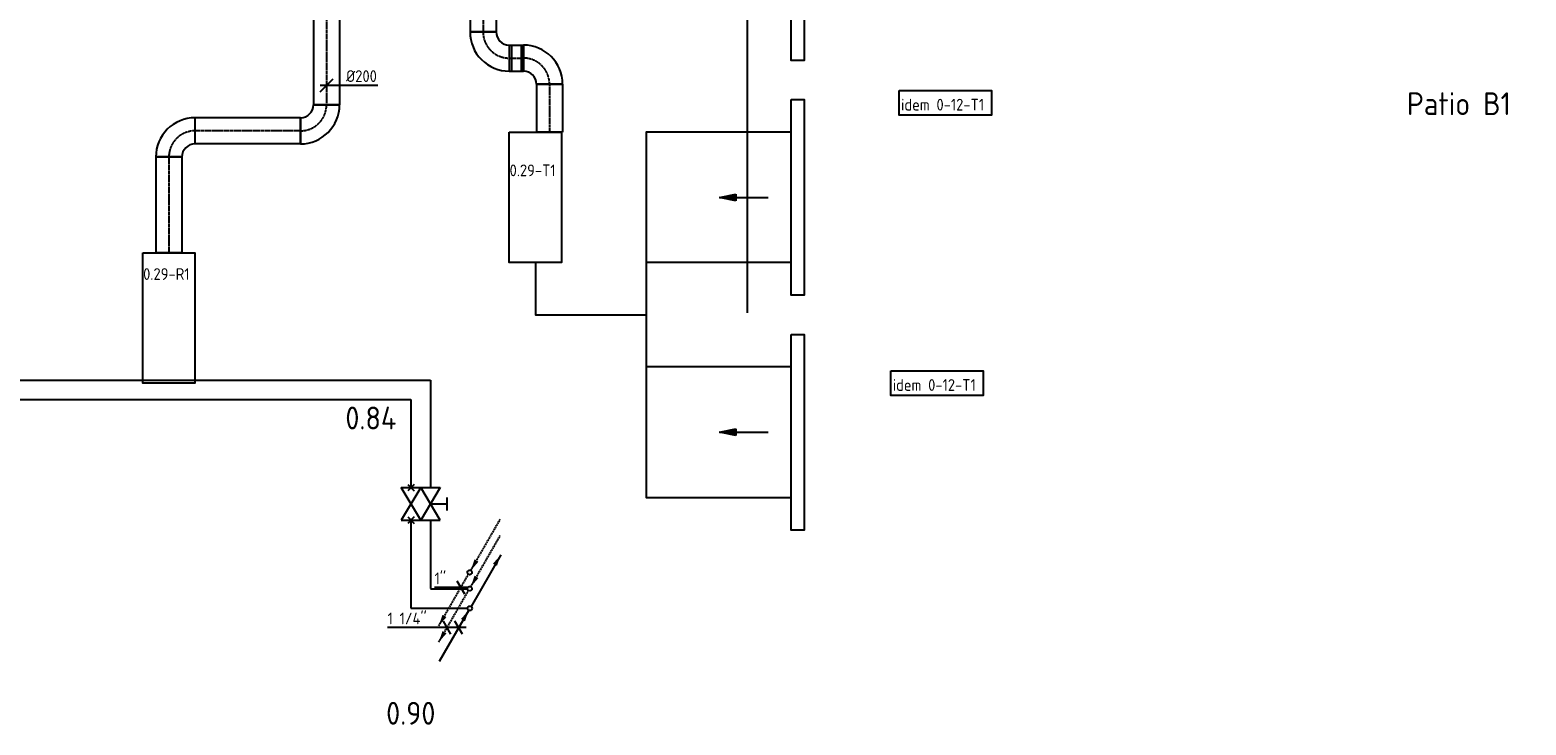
# Model space of a CAD drawing. Header units: millimetres. Extents: x -17664 to 48661, y -98 to 70975.
# Tile 3 of 62: x 6627 to 18094, y 5855 to 11184. Entities that reach past the tile are written whole.
import ezdxf
from ezdxf.enums import TextEntityAlignment as Align

# ---------------------------------------------------------------- set-up
doc = ezdxf.new("R2010")
doc.units = ezdxf.units.MM
for name, pattern in [('2322107', [2000, 1000, 1000]), ('2322107_a', [2000, 1000, 1000]), ('2322108', [7, 5, -2]), ('2322108_a', [7, 5, -2]), ('CENTER2', [28.575, 19.05, -3.175, 3.175, -3.175])]:
    doc.linetypes.add(name, pattern=pattern)
for name, color, linetype in [('bTuwkundig', 7, 'Continuous'), ('WL561---_AANVOER', 1, '2322107'), ('WL561---_RETOUR', 5, '2322108'), ('WL570---_APP', 2, 'Continuous'), ('WL570---_RETOUR_D', 4, 'Continuous'), ('WL570---_RETOUR_HL', 1, 'CENTER2'), ('WL570---_TOEVOER', 3, 'Continuous'), ('WL570---_TOEVOER_D', 3, 'Continuous'), ('WL570---_TOEVOER_HL', 1, 'CENTER2'), ('WM561---_RETOUR', 1, 'Continuous'), ('WM570---', 1, 'Continuous'), ('WM570---_RETOUR', 1, 'Continuous'), ('WM570---_TOEVOER', 1, 'Continuous')]:
    doc.layers.add(name, color=color, linetype=linetype)
doc.styles.add('BURO-018', font='BUROFONT', dxfattribs={"height": 1.8})
doc.styles.add('STABICAD-018', font='ISOCP.SHX', dxfattribs={"height": 90})
doc.styles.add('STABICAD-035', font='ISOCP.SHX', dxfattribs={"height": 175})

# ---------------------------------------------------------------- blocks, each defined once
blk = doc.blocks.new('*U520')
at = {"linetype": '2322108'}
for points in [[(9, 15), (37, 100), (68, 82)], [(-236, -409), (-208, -325), (-177, -342)]]:
    blk.add_hatch(color=2, dxfattribs=at).paths.add_polyline_path(points, flags=0)
at = {"color": 2, "linetype": '2322108_a'}
for p, q in [((9, 15, 3000), (236, 409, 3000)), ((-236, -409, 3000), (-9, -15, 3000))]:
    blk.add_line(p, q, dxfattribs=at)
at = {"color": 0, "linetype": '2322108'}
blk.add_line((0, 0), (0, 0, 3000), dxfattribs=at)
blk.add_circle((0, 0, 3000), 17.5, dxfattribs=at)
at = {"color": 2, "linetype": '2322108'}
blk.add_circle((0, 0, 3000), 17.5, dxfattribs=at)
at = {"layer": 'WM570---', "color": 2, "style": 'STABICAD-018'}
for tag, p in [('POSITIONCODE', (9997, 7175, 1499)), ('SECTIONCODE', (9997, 7175, 1499)), ('CODE', (9997, 7125)), ('FLOORCODE', (10047, 7025))]:
    blk.add_attdef(tag, p, '', height=1.2, dxfattribs=at)
blk = doc.blocks.new('*U519')
at = {"linetype": '2322108'}
for points in [[(9, 15), (37, 100), (68, 82)], [(-236, -409), (-208, -325), (-177, -342)]]:
    blk.add_hatch(color=2, dxfattribs=at).paths.add_polyline_path(points, flags=0)
at = {"color": 2, "linetype": '2322108_a'}
for p, q in [((9, 15, 3000), (236, 409, 3000)), ((-236, -409, 3000), (-9, -15, 3000))]:
    blk.add_line(p, q, dxfattribs=at)
at = {"color": 0, "linetype": '2322108'}
blk.add_line((0, 0), (0, 0, 3000), dxfattribs=at)
blk.add_circle((0, 0, 3000), 17.5, dxfattribs=at)
at = {"color": 2, "linetype": '2322108'}
blk.add_circle((0, 0, 3000), 17.5, dxfattribs=at)
at = {"layer": 'WM570---', "color": 2, "style": 'STABICAD-018'}
for tag, p in [('POSITIONCODE', (9997, 7050, 1499)), ('SECTIONCODE', (9997, 7050, 1499)), ('CODE', (9997, 7000)), ('FLOORCODE', (10047, 6900))]:
    blk.add_attdef(tag, p, '', height=1.2, dxfattribs=at)
blk = doc.blocks.new('*U518')
at = {"linetype": '2322107'}
for points in [[(236, 409), (208, 325), (177, 342)], [(-9, -15), (-37, -100), (-68, -82)]]:
    blk.add_hatch(color=2, dxfattribs=at).paths.add_polyline_path(points, flags=0)
at = {"color": 2, "linetype": '2322107_a'}
for p, q in [((236, 409, 3000), (9, 15, 3000)), ((-9, -15, 3000), (-236, -409, 3000))]:
    blk.add_line(p, q, dxfattribs=at)
at = {"color": 0, "linetype": '2322107'}
blk.add_line((0, 0), (0, 0, 3000), dxfattribs=at)
blk.add_circle((0, 0, 3000), 17.5, dxfattribs=at)
at = {"color": 2, "linetype": '2322107'}
blk.add_circle((0, 0, 3000), 17.5, dxfattribs=at)
at = {"layer": 'WM570---', "color": 2, "style": 'STABICAD-018'}
for tag, p in [('POSITIONCODE', (9999, 6900, 1499)), ('SECTIONCODE', (9999, 6900, 1499)), ('CODE', (9999, 6850)), ('FLOORCODE', (10049, 6750))]:
    blk.add_attdef(tag, p, '', height=1.2, dxfattribs=at)
blk = doc.blocks.new('*U644')
at = {"color": 0, "linetype": 'Continuous'}
for p, q in [((-198, 0), (-545, 0)), ((58, 0), (-198, 0)), ((-60, -50), (-118, 50)), ((29, -50), (-29, 50))]:
    blk.add_line(p, q, dxfattribs=at)
at = {"color": 0, "linetype": 'Continuous', "style": 'STABICAD-018'}
blk.add_text("1 1/4''", height=90, dxfattribs=at).set_placement((-545, 25))
at = {"layer": 'WM570---', "color": 2, "style": 'STABICAD-018'}
blk.add_attdef('CODE', (9914, 6602, 3000), '', height=1.2, dxfattribs=at)
blk = doc.blocks.new('*U643')
at = {"color": 0, "linetype": 'Continuous'}
for p, q in [((-71, 0), (-202, 0)), ((58, 0), (-71, 0)), ((29, -50), (-29, 50))]:
    blk.add_line(p, q, dxfattribs=at)
at = {"color": 0, "linetype": 'Continuous', "style": 'STABICAD-018'}
blk.add_text("1''", height=90, dxfattribs=at).set_placement((-202, 25))
at = {"layer": 'WM570---', "color": 2, "style": 'STABICAD-018'}
blk.add_attdef('CODE', (9930, 6909), '', height=1.2, dxfattribs=at)
blk = doc.blocks.new('*U138')
at = {"color": 0, "linetype": 'Continuous'}
for p, q in [((0, 100, -3000), (3147, 100, -3000)), ((0, -100, -3000), (0, 100, -3000)), ((3147, 100, -3000), (3147, -100, -3000)), ((0, -100, -3000), (3147, -100, -3000))]:
    blk.add_line(p, q, dxfattribs=at)
at = {"layer": 'WL570---_RETOUR_HL', "linetype": 'CENTER2'}
blk.add_line((0, 0, -3000), (3147, 0, -3000), dxfattribs=at)
at = {"layer": 'WM570---', "color": 2, "style": 'STABICAD-018'}
for tag in ['CODE', 'POSITIONCODE', 'SECTIONCODE']:
    blk.add_attdef(tag, (8900, 13758, 3000), '', height=1.8, dxfattribs=at)
blk = doc.blocks.new('*U133')
at = {"color": 0, "linetype": 'Continuous'}
for p, q in [((0, 100, -3000), (2913, 100, -3000)), ((0, -100, -3000), (0, 100, -3000)), ((2913, 100, -3000), (2913, -100, -3000)), ((0, -100, -3000), (2913, -100, -3000))]:
    blk.add_line(p, q, dxfattribs=at)
at = {"layer": 'WL570---_TOEVOER_HL', "linetype": 'CENTER2'}
blk.add_line((0, 0, -3000), (2913, 0, -3000), dxfattribs=at)
at = {"layer": 'WM570---', "color": 2, "style": 'STABICAD-018'}
for tag in ['CODE', 'POSITIONCODE', 'SECTIONCODE']:
    blk.add_attdef(tag, (10100, 14082, 3000), '', height=1.8, dxfattribs=at)
blk = doc.blocks.new('*U132')
at = {"color": 0, "linetype": 'Continuous'}
for p, q in [((-100, 200, -3000), (100, 200, -3000)), ((-200, -100, -3000), (-200, 100, -3000))]:
    blk.add_line(p, q, dxfattribs=at)
for radius, end in [(100, 0), (300, 360)]:
    blk.add_arc((-200, 200, -3000), radius, 270, end, dxfattribs=at)
at = {"layer": 'WL570---_TOEVOER_HL', "linetype": 'CENTER2'}
blk.add_arc((-200, 200, -3000), 200, 270, 0, dxfattribs=at)
at = {"layer": 'WM570---', "color": 2, "style": 'STABICAD-018'}
for tag in ['CODE', 'POSITIONCODE', 'SECTIONCODE']:
    blk.add_attdef(tag, (10100, 10968, 3000), '', height=1.8, dxfattribs=at)
blk = doc.blocks.new('*U131')
at = {"color": 0, "linetype": 'Continuous'}
for p, q in [((-54, 100, -3000), (38, 100, -3000)), ((-54, 100, -3000), (-54, -100, -3000)), ((-38, 100, -3000), (54, 100, -3000)), ((-38, 100, -3000), (-38, -100, -3000)), ((38, 100, -3000), (38, -100, -3000)), ((54, 100, -3000), (54, -100, -3000)), ((-54, -100, -3000), (38, -100, -3000)), ((-38, -100, -3000), (54, -100, -3000))]:
    blk.add_line(p, q, dxfattribs=at)
at = {"layer": 'WL570---_TOEVOER_HL', "linetype": 'CENTER2'}
blk.add_line((-54, 0, -3000), (54, 0, -3000), dxfattribs=at)
at = {"layer": 'WM570---', "color": 2, "style": 'STABICAD-018'}
for tag in ['CODE', 'POSITIONCODE', 'SECTIONCODE']:
    blk.add_attdef(tag, (10354, 10968, 3000), '', height=1.8, dxfattribs=at)
blk = doc.blocks.new('*U130')
at = {"color": 0, "linetype": 'Continuous'}
for p, q in [((-200, -100, -3000), (-200, 100, -3000)), ((100, -200, -3000), (-100, -200, -3000))]:
    blk.add_line(p, q, dxfattribs=at)
for radius, start in [(300, 0), (100, 360)]:
    blk.add_arc((-200, -200, -3000), radius, start, 90, dxfattribs=at)
at = {"layer": 'WL570---_TOEVOER_HL', "linetype": 'CENTER2'}
blk.add_arc((-200, -200, -3000), 200, 0, 90, dxfattribs=at)
at = {"layer": 'WM570---', "color": 2, "style": 'STABICAD-018'}
for tag, p in [('CODE', (10609, 11068, 3000)), ('POSITIONCODE', (10609, 10968, 3000)), ('SECTIONCODE', (10609, 10968, 3000))]:
    blk.add_attdef(tag, p, '', height=1.8, dxfattribs=at)
blk = doc.blocks.new('*U129')
at = {"color": 0, "linetype": 'Continuous'}
for p, q in [((0, 100, -3000), (368, 100, -3000)), ((0, -100, -3000), (0, 100, -3000)), ((368, 100, -3000), (368, -100, -3000)), ((0, -100, -3000), (368, -100, -3000))]:
    blk.add_line(p, q, dxfattribs=at)
at = {"layer": 'WL570---_TOEVOER_HL', "linetype": 'CENTER2'}
blk.add_line((0, 0, -3000), (368, 0, -3000), dxfattribs=at)
at = {"layer": 'WM570---', "color": 2, "style": 'STABICAD-018'}
for tag in ['CODE', 'POSITIONCODE', 'SECTIONCODE']:
    blk.add_attdef(tag, (10609, 10768, 3000), '', height=1.8, dxfattribs=at)
blk = doc.blocks.new('*U128')
at = {"color": 0, "linetype": 'Continuous'}
for p, q in [((-200, -100, -3000), (-200, 100, -3000)), ((100, -200, -3000), (-100, -200, -3000))]:
    blk.add_line(p, q, dxfattribs=at)
for radius, start in [(300, 0), (100, 360)]:
    blk.add_arc((-200, -200, -3000), radius, start, 90, dxfattribs=at)
at = {"layer": 'WL570---_RETOUR_HL', "linetype": 'CENTER2'}
blk.add_arc((-200, -200, -3000), 200, 0, 90, dxfattribs=at)
at = {"layer": 'WM570---', "color": 2, "style": 'STABICAD-018'}
for tag in ['CODE', 'POSITIONCODE', 'SECTIONCODE']:
    blk.add_attdef(tag, (8900, 10410, 3000), '', height=1.8, dxfattribs=at)
blk = doc.blocks.new('*U127')
at = {"color": 0, "linetype": 'Continuous'}
for p, q in [((0, 100, -3000), (808, 100, -3000)), ((0, -100, -3000), (0, 100, -3000)), ((808, 100, -3000), (808, -100, -3000)), ((0, -100, -3000), (808, -100, -3000))]:
    blk.add_line(p, q, dxfattribs=at)
at = {"layer": 'WL570---_RETOUR_HL', "linetype": 'CENTER2'}
blk.add_line((0, 0, -3000), (808, 0, -3000), dxfattribs=at)
at = {"layer": 'WM570---', "color": 2, "style": 'STABICAD-018'}
for tag in ['CODE', 'POSITIONCODE', 'SECTIONCODE']:
    blk.add_attdef(tag, (8700, 10410, 3000), '', height=1.8, dxfattribs=at)
blk = doc.blocks.new('*U126')
at = {"color": 0, "linetype": 'Continuous'}
for p, q in [((-100, 200, -3000), (100, 200, -3000)), ((-200, -100, -3000), (-200, 100, -3000))]:
    blk.add_line(p, q, dxfattribs=at)
for radius in [100, 300]:
    blk.add_arc((-200, 200, -3000), radius, 270, 0, dxfattribs=at)
at = {"layer": 'WL570---_RETOUR_HL', "linetype": 'CENTER2'}
blk.add_arc((-200, 200, -3000), 200, 270, 0, dxfattribs=at)
at = {"layer": 'WM570---', "color": 2, "style": 'STABICAD-018'}
for tag in ['CODE', 'POSITIONCODE', 'SECTIONCODE']:
    blk.add_attdef(tag, (7692, 10410, 3000), '', height=1.8, dxfattribs=at)
blk = doc.blocks.new('*U125')
at = {"color": 0, "linetype": 'Continuous'}
for p, q in [((0, 100, -3000), (735, 100, -3000)), ((0, -100, -3000), (0, 100, -3000)), ((735, 100, -3000), (735, -100, -3000)), ((0, -100, -3000), (735, -100, -3000))]:
    blk.add_line(p, q, dxfattribs=at)
at = {"layer": 'WL570---_RETOUR_HL', "linetype": 'CENTER2'}
blk.add_line((0, 0, -3000), (735, 0, -3000), dxfattribs=at)
at = {"layer": 'WM570---', "color": 2, "style": 'STABICAD-018'}
for tag in ['CODE', 'POSITIONCODE', 'SECTIONCODE']:
    blk.add_attdef(tag, (7692, 10210, 3000), '', height=1.8, dxfattribs=at)
blk = doc.blocks.new('*U524')
at = {"color": 0, "linetype": 'Continuous'}
for p, q in [((-50, -50, -3000), (50, 50, -3000)), ((-50, 0, -3000), (100, 0, -3000)), ((100, 0, -3000), (393, 0, -3000))]:
    blk.add_line(p, q, dxfattribs=at)
at = {"color": 0, "linetype": 'Continuous', "style": 'STABICAD-018'}
blk.add_text('%%c200', height=90, dxfattribs=at).set_placement((150, 25, -3000))
at = {"layer": 'WM570---', "color": 2, "style": 'STABICAD-018'}
blk.add_attdef('CODE', (8900, 10760, 3000), '', height=1.8, dxfattribs=at)
blk = doc.blocks.new('PI_SYM115')
at = {"color": 0, "linetype": 'Continuous'}
for p, q in [((-2.5, 1.5), (2.5, -1.5)), ((-2.5, -1.5), (-2.5, 1.5)), ((2.5, 1.5), (-2.5, -1.5)), ((2.5, -1.5), (2.5, 1.5))]:
    blk.add_line(p, q, dxfattribs=at)
at = {"color": 0, "linetype": 'Continuous', "style": 'BURO-018'}
blk.add_attdef('PRODUCTCODE', text='', height=1.8, dxfattribs=at).set_placement((0, 0), align=Align.MIDDLE)
blk = doc.blocks.new('PI_SYM138')
at = {"color": 0, "linetype": 'Continuous'}
for p, q in [((-1, 2.5), (1, 2.5)), ((0, 0), (0, 2.5)), ((-2.5, 1.5), (2.5, -1.5)), ((-2.5, -3), (-2.5, 1.5)), ((2.5, 1.5), (-2.5, -1.5)), ((2.5, -3), (2.5, 1.5)), ((-3, -3.5), (-2, -2.5)), ((-3, -2.5), (-2, -3.5)), ((2, -3.5), (3, -2.5)), ((2, -2.5), (3, -3.5))]:
    blk.add_line(p, q, dxfattribs=at)
at = {"color": 0, "linetype": 'Continuous', "style": 'BURO-018'}
blk.add_attdef('PRODUCTCODE', text='', height=1.8, dxfattribs=at).set_placement((0, 0), align=Align.MIDDLE)
blk = doc.blocks.new('DM_SYM002')
at = {"color": 0, "linetype": 'Continuous'}
for p, q in [((0, 0), (-7.5, 0)), ((-2.5, -0.5), (-2.5, 0.5)), ((-2.5, 0.5), (0, 0)), ((0, 0), (-2.5, -0.5))]:
    blk.add_line(p, q, dxfattribs=at)
blk.add_solid([(-2.5, 0.5), (-2.5, -0.5), (0, 0)], dxfattribs=at)

msp = doc.modelspace()

# ---------------------------------------------------------------- linework, layer by layer
at = {"layer": 'WL561---_AANVOER', "linetype": '2322107'}
for p, q in [((-604.9, 8350), (9547.2, 8350)), ((9547.2, 8350), (9547.2, 7675)), ((9547.2, 7425), (9547.2, 6750)), ((9547.2, 6750), (9981.2, 6750))]:
    msp.add_line(p, q, dxfattribs=at)
at = {"layer": 'WL561---_RETOUR', "linetype": '2322108'}
for p, q in [((12127.8, 10590), (12127.8, 12376.8)), ((12127.8, 9016), (12127.8, 10590)), ((-604.9, 8500), (9697.2, 8500)), ((9697.2, 8500), (9697.2, 7675)), ((9697.2, 7425), (9697.2, 6900)), ((9697.2, 6900), (9979.2, 6900))]:
    msp.add_line(p, q, dxfattribs=at)
at = {"layer": 'WL570---_APP', "elevation": 3000}
for points in [[(10300.8, 10400), (10700.8, 10400), (10700.8, 9400), (10300.8, 9400)], [(7491.8, 9475), (7891.8, 9475), (7891.8, 8475), (7491.8, 8475)]]:
    msp.add_lwpolyline(points, close=True, dxfattribs=at)
at = {"layer": 'WL570---_TOEVOER_D', "elevation": 3000}
for points in [[(12461, 12450), (12561, 12450), (12561, 10950), (12461, 10950)], [(12461, 10650), (12561, 10650), (12561, 9150), (12461, 9150)], [(12461, 8850), (12561, 8850), (12561, 7350), (12461, 7350)]]:
    msp.add_lwpolyline(points, close=True, dxfattribs=at)
for points in [[(12461, 10400), (11350.8, 10400), (11350.8, 7600), (12461, 7600)], [(10500.8, 9400), (10500.8, 9000), (11350.8, 9000)], [(12461, 9400), (11350.8, 9400)], [(12461, 8600), (11350.8, 8600)]]:
    msp.add_lwpolyline(points, dxfattribs=at)
at = {"layer": 'WM570---_TOEVOER'}
for points in [[(13290.1, 10718.9), (13995.6, 10718.9), (13995.6, 10530.6), (13290.1, 10530.6)], [(13226.3, 8569.8), (13931.9, 8569.8), (13931.9, 8381.5), (13226.3, 8381.5)]]:
    msp.add_lwpolyline(points, close=True, dxfattribs=at)

# ---------------------------------------------------------------- block references
at = {"layer": 'WL561---_AANVOER', "color": 2, "linetype": '2322107', "xscale": 50, "yscale": 50, "zscale": 50, "rotation": 270}
msp.add_blockref('PI_SYM115', (9547.2, 7550), dxfattribs=at)
at = {"layer": 'WL561---_AANVOER', "linetype": '2322107'}
msp.add_blockref('*U518', (9998.7, 6750), dxfattribs=at)
at = {"layer": 'WL561---_RETOUR', "color": 2, "linetype": '2322108', "xscale": 50, "yscale": 50, "zscale": 50, "rotation": 270.0000000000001}
msp.add_blockref('PI_SYM138', (9697.2, 7550), dxfattribs=at)
at = {"layer": 'WL561---_RETOUR', "linetype": '2322108'}
for name, p in [('*U520', (9996.7, 7025)), ('*U519', (9996.7, 6900))]:
    msp.add_blockref(name, p, dxfattribs=at)
at = {"layer": 'WL570---_RETOUR_D', "linetype": 'Continuous'}
for name, p, rotation in [('*U138', (8900, 13757.8, 3000), 270), ('*U128', (8900, 10410.5, 3000), 270), ('*U126', (7691.8, 10410.5, 3000), 180), ('*U127', (8700, 10410.5, 3000), 180), ('*U125', (7691.8, 10210.5, 3000), 270)]:
    msp.add_blockref(name, p, dxfattribs=dict(at, rotation=rotation))
at = {"layer": 'WL570---_TOEVOER', "linetype": 'Continuous', "xscale": 49.99999999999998, "yscale": 49.99999999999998, "zscale": 49.99999999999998, "rotation": 179.9999999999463}
for p in [(11911, 9900, 3000), (11911, 8100, 3000)]:
    msp.add_blockref('DM_SYM002', p, dxfattribs=at)
at = {"layer": 'WL570---_TOEVOER_D', "linetype": 'Continuous', "rotation": 270}
for name, p in [('*U133', (10100, 14081.7, 3000)), ('*U132', (10100, 10968.3, 3000)), ('*U129', (10609, 10768.3, 3000))]:
    msp.add_blockref(name, p, dxfattribs=at)
at = {"layer": 'WL570---_TOEVOER_D', "linetype": 'Continuous'}
for name, p in [('*U131', (10354.5, 10968.3, 3000)), ('*U130', (10609, 10968.3, 3000))]:
    msp.add_blockref(name, p, dxfattribs=at)
at = {"layer": 'WM561---_RETOUR', "linetype": 'Continuous'}
for name, p in [('*U643', (9929.8, 6909.2)), ('*U644', (9913.5, 6602.4, 3000))]:
    msp.add_blockref(name, p, dxfattribs=at)
at = {"layer": 'WM570---_RETOUR', "linetype": 'Continuous'}
msp.add_blockref('*U524', (8900, 10759.9, 3000), dxfattribs=at)

# ---------------------------------------------------------------- texts
at = {"layer": 'bTuwkundig', "color": 3, "style": 'STABICAD-035'}
for s, p in [('Patio B1', (17180.8, 10531, -500)), ('0.84', (9044.3, 8121.4, -500)), ('0.90', (9356.9, 5857.8, -500))]:
    msp.add_text(s, height=175, dxfattribs=at).set_placement(p)
at = {"layer": 'WM570---', "style": 'STABICAD-018'}
for s, p in [('0.29-T1', (10303.1, 10062.4)), ('0.29-R1', (7494.4, 9267.7))]:
    msp.add_text(s, height=90, dxfattribs=at).set_placement(p)
at = {"layer": 'WM570---_TOEVOER', "style": 'STABICAD-018'}
for p in [(13303.3, 10566), (13239.5, 8416.9)]:
    msp.add_text('idem 0-12-T1', height=90, dxfattribs=at).set_placement(p)

doc.saveas('drawing.dxf')
